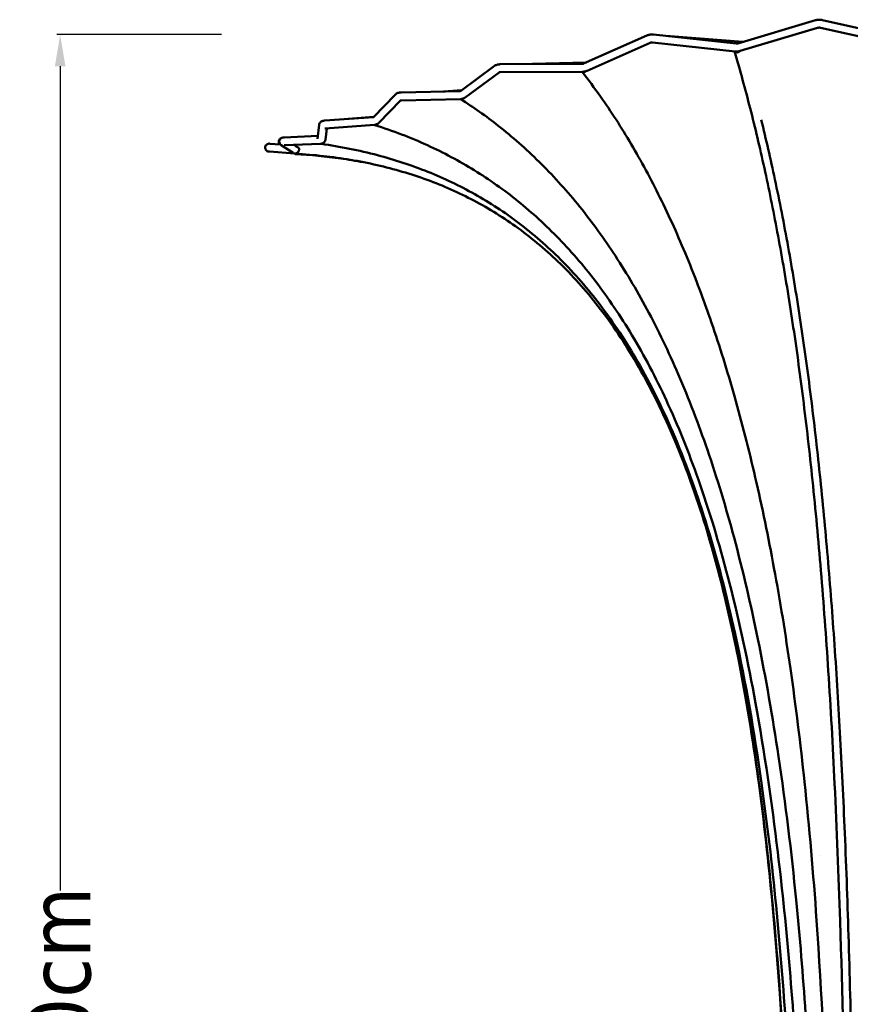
# Model space of a CAD drawing. Header units: millimetres. Extents: x 2768 to 3269, y 2288 to 2733.
# Tile 40 of 256: x 2923 to 3017, y 2621 to 2733. Entities that reach past the tile are written whole.
import ezdxf

# ---------------------------------------------------------------- set-up
doc = ezdxf.new("R2010")
doc.units = ezdxf.units.MM
doc.header["$LTSCALE"] = 20
doc.layers.add('Visible (ISO)', color=7, linetype='Continuous', lineweight=50)
doc.styles.get("Standard").update_dxf_attribs({"font": 'tahoma.ttf'})
doc.dimstyles.get("Standard").update_dxf_attribs({"dimscale": 2, "dimtxt": 10, "dimasz": 0.18, "dimexe": 0.18, "dimexo": 0.0625, "dimgap": 0.09, "dimtad": 0, "dimtih": 1, "dimtoh": 1, "dimdec": 4, "dimzin": 0, "dimdsep": 46, "dimtxsty": 'Standard', "dimcen": 0.09, "dimadec": 0, "dimazin": 0, "dimtfac": 1, "dimtdec": 4, "dimtofl": 0, "dimtmove": 0, "dimatfit": 3, "dimfxl": 1, "dimtolj": 1, "dimtzin": 0, "dimarcsym": 0})

# ---------------------------------------------------------------- blocks, each defined once
blk = doc.blocks.new('*D6')
at = {"color": 0, "lineweight": -2, "transparency": 16777216}
for p, q in [((2945.49, 2731.01), (2926.81, 2731.01)), ((2927.17, 2727.41), (2927.17, 2633.87)), ((2927.17, 2512.8), (2927.17, 2606.33)), ((2976.16, 2509.2), (2926.81, 2509.2))]:
    blk.add_line(p, q, dxfattribs=at)
at = {"color": 0, "transparency": 16777216}
for points in [[(2926.57, 2727.41), (2927.77, 2727.41), (2927.17, 2731.01)], [(2926.57, 2512.8), (2927.77, 2512.8), (2927.17, 2509.2)]]:
    blk.add_solid(points, dxfattribs=at)
at = {"layer": 'Defpoints', "color": 0, "transparency": 16777216}
for p in [(2927.17, 2731.01), (2945.62, 2731.01), (2976.29, 2509.2)]:
    blk.add_point(p, dxfattribs=at)
at = {"color": 0, "transparency": 16777216, "insert": (2927.17, 2620.1), "char_height": 7, "attachment_point": 5, "rotation": 90}
blk.add_mtext('\\A1;220cm', dxfattribs=at)

msp = doc.modelspace()

# ---------------------------------------------------------------- linework, layer by layer
at = {"layer": 'Visible (ISO)'}
for p, q in [((3004.07951, 2730.01235), (3012.87341, 2732.6391)), ((3013.6643, 2732.66297), (3023.27051, 2730.51446)), ((3004.35406, 2729.15507), (3013.13099, 2731.77674)), ((3013.46787, 2731.78467), (3023.05239, 2729.64101)), ((2986.56467, 2727.71394), (2993.75472, 2730.9064)), ((3003.89498, 2729.9985), (2994.49429, 2731.00475)), ((3004.63876, 2730.1794), (2996.41338, 2730.81603)), ((2986.96401, 2726.90653), (2994.11995, 2730.08384)), ((3003.77589, 2729.1061), (2994.3985, 2730.10986)), ((3004.04479, 2729.0745), (3004.03275, 2728.99271)), ((2972.59926, 2724.58048), (2976.44773, 2727.4524)), ((2977.11588, 2727.64076), (2986.45758, 2727.69692)), ((2977.12129, 2726.74077), (2986.41062, 2726.79662)), ((2986.89606, 2727.86108), (2979.22667, 2727.65345)), ((2986.63605, 2726.80891), (2986.61191, 2726.72315)), ((2973.14275, 2723.86309), (2976.9742, 2726.7223)), ((2965.84949, 2724.44442), (2972.56578, 2724.5903)), ((2972.75023, 2724.69315), (2970.67485, 2724.54923)), ((2962.67385, 2721.58468), (2965.20704, 2724.21848)), ((2963.34148, 2720.98051), (2965.80336, 2723.54017)), ((2965.86903, 2723.54464), (2972.58533, 2723.69051)), ((2972.77388, 2723.70911), (2972.75382, 2723.64217)), ((2957.1926, 2721.25287), (2962.73889, 2721.6523)), ((2962.77182, 2721.68654), (2959.85639, 2721.44471)), ((2956.37707, 2719.16598), (2956.56417, 2720.78171)), ((2957.25725, 2720.3552), (2962.83351, 2720.75679)), ((2957.27331, 2719.08158), (2957.42217, 2720.36707)), ((2962.94107, 2720.77321), (2962.93249, 2720.73558)), ((2952.5941, 2719.34586), (2956.41598, 2719.50199)), ((2950.97679, 2718.62868), (2952.17288, 2718.53552)), ((2953.61131, 2717.59618), (2952.24624, 2718.47772)), ((2952.63084, 2718.44661), (2956.70539, 2718.61307)), ((2956.81535, 2718.627), (2956.81217, 2718.60307)), ((2953.74686, 2717.49779), (2950.90689, 2717.73091)), ((2950.9069, 2717.7314), (2953.77445, 2717.50806))]:
    msp.add_line(p, q, dxfattribs=at)
for centre, major_axis, ratio, start_param, end_param in [((3002.95091, 2740.32297), (-1.07139, 11.25166), 0.147620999, 3.155188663, 3.207836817), ((2986.60425, 2726.98241), (-0.2003, 0.1009), 0.712444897, 2.058741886, 2.065398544), ((2956.79837, 2718.79148), (0.07884, -0.17702), 0.829141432, 5.52796421, 5.87322142), ((2953.88084, 2717.69898), (0.0162, -0.20234), 0.547927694, 5.934940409, 6.213362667)]:
    msp.add_ellipse(centre, major_axis=major_axis, ratio=ratio, start_param=start_param, end_param=end_param, dxfattribs=at)
for points, knots in [([(3012.87341, 2732.6391), (3012.9242, 2732.65427), (3012.97591, 2732.66652), (3013.08053, 2732.68554), (3013.13345, 2732.69232), (3013.23987, 2732.7006), (3013.29337, 2732.7021), (3013.40029, 2732.69988), (3013.4537, 2732.69617), (3013.55975, 2732.68352), (3013.61238, 2732.67459), (3013.6643, 2732.66297)], [4.2157375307, 4.2157375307, 4.2157375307, 4.2157375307, 4.38217828, 4.38217828, 4.5486190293, 4.5486190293, 4.7150597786, 4.7150597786, 4.8815005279, 4.8815005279, 5.0479412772, 5.0479412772, 5.0479412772, 5.0479412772]), ([(3013.13099, 2731.77674), (3013.14846, 2731.78196), (3013.16812, 2731.78671), (3013.21041, 2731.7944), (3013.23304, 2731.79735), (3013.27984, 2731.80099), (3013.30401, 2731.80168), (3013.35239, 2731.80068), (3013.37661, 2731.79899), (3013.42365, 2731.79338), (3013.44647, 2731.78946), (3013.46787, 2731.78467)], [4.2157375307, 4.2157375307, 4.2157375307, 4.2157375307, 4.38217828, 4.38217828, 4.5486190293, 4.5486190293, 4.7150597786, 4.7150597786, 4.8815005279, 4.8815005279, 5.0479412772, 5.0479412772, 5.0479412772, 5.0479412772]), ([(2993.75472, 2730.9064), (2993.80121, 2730.92704), (2993.84856, 2730.94408), (2993.94461, 2730.97229), (2993.99332, 2730.98345), (2994.0918, 2731.00064), (2994.14158, 2731.00666), (2994.2418, 2731.01398), (2994.29224, 2731.01527), (2994.39329, 2731.01336), (2994.44389, 2731.01015), (2994.49429, 2731.00475)], [3.9337599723, 3.9337599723, 3.9337599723, 3.9337599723, 4.0953211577, 4.0953211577, 4.2568823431, 4.2568823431, 4.4184435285, 4.4184435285, 4.5800047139, 4.5800047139, 4.7415658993, 4.7415658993, 4.7415658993, 4.7415658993]), ([(2996.41338, 2730.81603), (2996.36693, 2730.81962), (2996.32037, 2730.82154), (2996.25294, 2730.82185), (2996.23198, 2730.8216), (2996.21106, 2730.82099)], [1.5365978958, 1.5365978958, 1.5365978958, 1.5365978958, 1.6897815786, 1.6897815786, 1.7589778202, 1.7589778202, 1.7589778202, 1.7589778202]), ([(2994.11995, 2730.08384), (2994.12682, 2730.08689), (2994.13709, 2730.09081), (2994.16331, 2730.09851), (2994.17924, 2730.1023), (2994.21539, 2730.10861), (2994.2356, 2730.11113), (2994.27886, 2730.11429), (2994.30192, 2730.11493), (2994.34947, 2730.11403), (2994.37397, 2730.11249), (2994.3985, 2730.10986)], [3.9337599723, 3.9337599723, 3.9337599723, 3.9337599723, 4.0953211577, 4.0953211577, 4.2568823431, 4.2568823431, 4.4184435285, 4.4184435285, 4.5800047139, 4.5800047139, 4.7415658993, 4.7415658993, 4.7415658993, 4.7415658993]), ([(3016.51732, 2510.28913), (3016.51746, 2513.48914), (3016.51929, 2516.68915), (3016.52992, 2529.88906), (3016.54431, 2539.88889), (3016.55415, 2568.48751), (3016.53201, 2587.11661), (3016.12628, 2613.93916), (3015.94732, 2622.20275), (3015.51388, 2635.61626), (3015.30998, 2640.81134), (3014.85405, 2650.28088), (3014.61455, 2654.57557), (3014.08998, 2662.65007), (3013.81102, 2666.44527), (3013.21034, 2673.64567), (3012.89243, 2677.0646), (3012.21598, 2683.58351), (3011.85985, 2686.69584), (3011.1074, 2692.66161), (3010.71212, 2695.52483), (3009.8814, 2701.03103), (3009.44614, 2703.68152), (3008.53413, 2708.79547), (3008.05678, 2711.26355), (3007.0588, 2716.03693), (3006.537, 2718.34383), (3005.44758, 2722.81329), (3004.87842, 2724.97452), (3004.095, 2727.74031), (3003.89372, 2728.43133), (3003.6905, 2729.11524)], [0.399999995, 0.399999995, 0.399999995, 0.399999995, 10.000022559, 10.000022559, 40.000023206, 40.000023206, 95.796003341, 95.796003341, 120.67748677, 120.67748677, 136.513240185, 136.513240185, 149.828202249, 149.828202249, 161.877329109, 161.877329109, 173.083128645, 173.083128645, 183.707838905, 183.707838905, 193.982840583, 193.982840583, 204.076913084, 204.076913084, 214.148346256, 214.148346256, 224.331826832, 224.331826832, 234.751003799, 234.751003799, 238.31392594, 238.31392594, 238.31392594, 238.31392594]), ([(3003.78627, 2729.10533), (3003.78966, 2729.10236), (3003.7931, 2729.09944), (3003.79659, 2729.09655), (3003.80986, 2729.08556), (3003.82384, 2729.07511), (3003.83824, 2729.0655), (3003.86703, 2729.04627), (3003.89761, 2729.03019), (3003.93026, 2729.01773), (3003.94659, 2729.0115), (3003.9635, 2729.00618), (3003.9806, 2729.00198), (3003.99771, 2728.99778), (3004.01508, 2728.99466), (3004.03275, 2728.99271)], [0.3421642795, 0.3421642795, 0.3421642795, 0.3421642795, 0.375, 0.375, 0.375, 0.5, 0.5, 0.5, 0.75, 0.75, 0.75, 0.875, 0.875, 0.875, 1, 1, 1, 1]), ([(3003.86365, 2729.09815), (3003.88293, 2729.09695), (3003.90224, 2729.09613), (3003.94085, 2729.09528), (3003.96017, 2729.09524), (3003.99878, 2729.09595), (3004.01807, 2729.09669), (3004.0566, 2729.09898), (3004.07584, 2729.10052), (3004.11424, 2729.10442), (3004.13339, 2729.10677), (3004.15249, 2729.10953)], [4.7264419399, 4.7264419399, 4.7264419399, 4.7264419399, 4.7837603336, 4.7837603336, 4.8410787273, 4.8410787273, 4.898397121, 4.898397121, 4.9557155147, 4.9557155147, 5.0130339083, 5.0130339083, 5.0130339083, 5.0130339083]), ([(3003.89498, 2729.9985), (3003.90881, 2729.99702), (3003.92263, 2729.99606), (3003.9499, 2729.99519), (3003.96334, 2729.99528), (3003.98949, 2729.99644), (3004.0022, 2729.99751), (3004.02653, 2730.00051), (3004.03814, 2730.00244), (3004.05996, 2730.00696), (3004.07016, 2730.00956), (3004.07951, 2730.01235)], [4.6624654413, 4.6624654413, 4.6624654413, 4.6624654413, 4.7700157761, 4.7700157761, 4.8775661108, 4.8775661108, 4.9851164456, 4.9851164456, 5.0926667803, 5.0926667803, 5.2002171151, 5.2002171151, 5.2002171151, 5.2002171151]), ([(3003.96876, 2729.09544), (3003.97427, 2729.09316), (3003.97984, 2729.09104), (3003.99198, 2729.08677), (3003.99858, 2729.08469), (3004.01824, 2729.07918), (3004.03143, 2729.07638), (3004.04479, 2729.0745)], [0.00292342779, 0.00292342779, 0.00292342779, 0.00292342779, 0.02080799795, 0.02080799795, 0.04152246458, 0.04152246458, 0.08187939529, 0.08187939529, 0.08187939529, 0.08187939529]), ([(3004.03275, 2728.99271), (3004.05718, 2728.99626), (3004.08122, 2729.0024), (3004.12893, 2729.01966), (3004.15241, 2729.03086), (3004.19681, 2729.0571), (3004.2177, 2729.07196), (3004.25732, 2729.10496), (3004.27604, 2729.12311), (3004.29353, 2729.14259)], [0, 0, 0, 0, 0.0803592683, 0.0803592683, 0.1632815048, 0.1632815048, 0.2436716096, 0.2436716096, 0.3243858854, 0.3243858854, 0.3243858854, 0.3243858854]), ([(3004.29353, 2729.14259), (3004.26552, 2729.13393), (3004.23802, 2729.12645), (3004.19102, 2729.11592), (3004.17173, 2729.1123), (3004.15249, 2729.10952)], [0.0000007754, 0.0000007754, 0.0000007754, 0.0000007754, 0.1024589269, 0.1024589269, 0.1770562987, 0.1770562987, 0.1770562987, 0.1770562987]), ([(2976.44773, 2727.4524), (2976.4906, 2727.48439), (2976.53429, 2727.50984), (2976.62182, 2727.55209), (2976.66573, 2727.56889), (2976.75398, 2727.59647), (2976.79833, 2727.60724), (2976.88778, 2727.62411), (2976.93288, 2727.6302), (2977.02385, 2727.63839), (2977.06972, 2727.64048), (2977.11588, 2727.64076)], [3.61707196, 3.61707196, 3.61707196, 3.61707196, 3.7735265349, 3.7735265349, 3.9299811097, 3.9299811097, 4.0864356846, 4.0864356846, 4.2428902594, 4.2428902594, 4.3993448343, 4.3993448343, 4.3993448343, 4.3993448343]), ([(3014.77383, 2510.28913), (3014.77417, 2513.48914), (3014.77857, 2516.68915), (3014.80454, 2529.88905), (3014.84061, 2539.88882), (3014.87826, 2568.3617), (3014.8451, 2586.86276), (3013.98838, 2613.71571), (3013.59927, 2622.13104), (3012.64137, 2635.74838), (3012.18984, 2640.99571), (3011.1794, 2650.52102), (3010.65076, 2654.8201), (3009.48941, 2662.92175), (3008.86998, 2666.73932), (3007.53468, 2673.97186), (3006.828, 2677.40125), (3005.32661, 2683.90036), (3004.53886, 2686.98452), (3002.88114, 2692.8344), (3002.0156, 2695.61339), (3000.20749, 2700.88147), (2999.26748, 2703.38253), (2997.31284, 2708.12339), (2996.29892, 2710.37291), (2994.19677, 2714.63566), (2993.10763, 2716.65561), (2990.85408, 2720.47868), (2989.6876, 2722.28551), (2987.80131, 2724.95551), (2987.10404, 2725.88799), (2986.39369, 2726.79652)], [0.399999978, 0.399999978, 0.399999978, 0.399999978, 10.000026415, 10.000026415, 40.000032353, 40.000032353, 95.419029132, 95.419029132, 120.745007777, 120.745007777, 136.728120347, 136.728120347, 150.043259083, 150.043259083, 162.144179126, 162.144179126, 173.364018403, 173.364018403, 183.883104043, 183.883104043, 193.876353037, 193.876353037, 203.480091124, 203.480091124, 212.832833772, 212.832833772, 222.064993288, 222.064993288, 231.293951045, 231.293951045, 236.591354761, 236.591354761, 236.591354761, 236.591354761]), ([(2986.4164, 2726.79712), (2986.42199, 2726.79308), (2986.42767, 2726.78919), (2986.4334, 2726.78546), (2986.46008, 2726.76809), (2986.48828, 2726.75394), (2986.51814, 2726.74333), (2986.548, 2726.73271), (2986.57983, 2726.72569), (2986.61191, 2726.72315)], [0.44628687, 0.44628687, 0.44628687, 0.44628687, 0.5, 0.5, 0.5, 0.75, 0.75, 0.75, 1, 1, 1, 1]), ([(2986.45758, 2727.69692), (2986.46867, 2727.69699), (2986.4792, 2727.69744), (2986.49884, 2727.69894), (2986.50795, 2727.70001), (2986.52447, 2727.70254), (2986.53188, 2727.70401), (2986.54477, 2727.70707), (2986.55024, 2727.70866), (2986.55907, 2727.7116), (2986.56242, 2727.71294), (2986.56467, 2727.71394)], [4.9830892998, 4.9830892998, 4.9830892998, 4.9830892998, 5.0806615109, 5.0806615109, 5.1782337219, 5.1782337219, 5.275805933, 5.275805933, 5.3733781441, 5.3733781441, 5.4709503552, 5.4709503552, 5.4709503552, 5.4709503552]), ([(2986.5492, 2726.80019), (2986.54841, 2726.80014), (2986.54761, 2726.80008), (2986.51765, 2726.79804), (2986.48858, 2726.79709), (2986.45903, 2726.79706)], [0.08464770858, 0.08464770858, 0.08464770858, 0.08464770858, 0.0869568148, 0.0869568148, 0.17158050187, 0.17158050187, 0.17158050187, 0.17158050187]), ([(2986.5492, 2726.80019), (2986.55625, 2726.80069), (2986.5633, 2726.80124), (2986.57739, 2726.80245), (2986.58443, 2726.80312), (2986.5985, 2726.80457), (2986.60554, 2726.80536), (2986.61959, 2726.80704), (2986.62661, 2726.80795), (2986.64064, 2726.80987), (2986.64765, 2726.8109), (2986.65466, 2726.81198)], [5.0716455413, 5.0716455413, 5.0716455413, 5.0716455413, 5.0934079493, 5.0934079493, 5.1151703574, 5.1151703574, 5.1369327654, 5.1369327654, 5.1586951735, 5.1586951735, 5.1804575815, 5.1804575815, 5.1804575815, 5.1804575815]), ([(2986.61191, 2726.72315), (2986.63886, 2726.72768), (2986.66481, 2726.73644), (2986.68992, 2726.74882), (2986.71502, 2726.7612), (2986.73945, 2726.77742), (2986.76211, 2726.79633), (2986.78478, 2726.81524), (2986.80592, 2726.83689), (2986.82564, 2726.86112), (2986.8282, 2726.86426), (2986.83072, 2726.86743), (2986.83322, 2726.87064)], [0, 0, 0, 0, 0.25, 0.25, 0.25, 0.5, 0.5, 0.5, 0.75, 0.75, 0.75, 0.7824123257, 0.7824123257, 0.7824123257, 0.7824123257]), ([(2986.63605, 2726.80891), (2986.63682, 2726.80908), (2986.63758, 2726.80926), (2986.63877, 2726.80954), (2986.63921, 2726.80965), (2986.63964, 2726.80975)], [0, 0, 0, 0, 0.003214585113, 0.003214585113, 0.005030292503, 0.005030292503, 0.005030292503, 0.005030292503]), ([(2986.83322, 2726.87065), (2986.79992, 2726.85519), (2986.76842, 2726.84217), (2986.71738, 2726.82548), (2986.6985, 2726.82038), (2986.67096, 2726.81471), (2986.6629, 2726.81326), (2986.65466, 2726.81199)], [0.0000016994, 0.0000016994, 0.0000016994, 0.0000016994, 0.1515344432, 0.1515344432, 0.2468386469, 0.2468386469, 0.2856217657, 0.2856217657, 0.2856217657, 0.2856217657]), ([(2976.96906, 2726.72034), (2976.96906, 2726.72034), (2976.97149, 2726.72142), (2976.98215, 2726.72493), (2976.99198, 2726.72768), (2977.01775, 2726.7329), (2977.03374, 2726.73539), (2977.07025, 2726.73909), (2977.09077, 2726.74032), (2977.11563, 2726.74072), (2977.11845, 2726.74075), (2977.12129, 2726.74077)], [3.7946022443, 3.7946022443, 3.7946022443, 3.7946022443, 3.9117266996, 3.9117266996, 4.0666253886, 4.0666253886, 4.2230799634, 4.2230799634, 4.3795345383, 4.3795345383, 4.3993448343, 4.3993448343, 4.3993448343, 4.3993448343]), ([(2972.56578, 2724.5903), (2972.5784, 2724.59057), (2972.58952, 2724.59134), (2972.60732, 2724.59327), (2972.61426, 2724.59441), (2972.61929, 2724.59543)], [5.1774076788, 5.1774076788, 5.1774076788, 5.1774076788, 5.3008144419, 5.3008144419, 5.414814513, 5.414814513, 5.414814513, 5.414814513]), ([(2965.20704, 2724.21848), (2965.2524, 2724.26564), (2965.29944, 2724.29923), (2965.38944, 2724.35119), (2965.43285, 2724.36972), (2965.51754, 2724.39912), (2965.55892, 2724.40989), (2965.64142, 2724.42669), (2965.68255, 2724.43267), (2965.76546, 2724.44109), (2965.80724, 2724.44351), (2965.84949, 2724.44442)], [3.4252427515, 3.4252427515, 3.4252427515, 3.4252427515, 3.5817064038, 3.5817064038, 3.7381700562, 3.7381700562, 3.8946337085, 3.8946337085, 4.0510973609, 4.0510973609, 4.2075610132, 4.2075610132, 4.2075610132, 4.2075610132]), ([(2965.76978, 2723.53401), (2965.76978, 2723.53401), (2965.77008, 2723.5341), (2965.77276, 2723.53485), (2965.77859, 2723.5363), (2965.79746, 2723.53955), (2965.81148, 2723.54137), (2965.84054, 2723.54363), (2965.8542, 2723.54431), (2965.86903, 2723.54464)], [3.7667613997, 3.7667613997, 3.7667613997, 3.7667613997, 3.803502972, 3.803502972, 3.9383795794, 3.9383795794, 4.0948432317, 4.0948432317, 4.2075610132, 4.2075610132, 4.2075610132, 4.2075610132]), ([(2972.58533, 2723.69051), (2972.58697, 2723.69055), (2972.58862, 2723.69059), (2972.59191, 2723.69067), (2972.59355, 2723.69071), (2972.59684, 2723.69081), (2972.59849, 2723.69086), (2972.60178, 2723.69097), (2972.60342, 2723.69102), (2972.60666, 2723.69114), (2972.60824, 2723.6912), (2972.60983, 2723.69127)], [5.1774076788, 5.1774076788, 5.1774076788, 5.1774076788, 5.18290356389, 5.18290356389, 5.18839944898, 5.18839944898, 5.19389533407, 5.19389533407, 5.19939121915, 5.19939121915, 5.20470019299, 5.20470019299, 5.20470019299, 5.20470019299]), ([(2972.77388, 2723.70911), (2972.7469, 2723.70436), (2972.71958, 2723.7006), (2972.66401, 2723.69488), (2972.63657, 2723.69298), (2972.60909, 2723.69186)], [0, 0, 0, 0, 0.0894011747, 0.0894011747, 0.1774623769, 0.1774623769, 0.1774623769, 0.1774623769]), ([(2972.60909, 2723.69186), (2972.62833, 2723.68012), (2972.64833, 2723.67025), (2972.66911, 2723.66234), (2972.69618, 2723.65204), (2972.72482, 2723.64507), (2972.75382, 2723.64217)], [0.5580908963, 0.5580908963, 0.5580908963, 0.5580908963, 0.75, 0.75, 0.75, 1, 1, 1, 1]), ([(3013.2346, 2510.28913), (3013.23508, 2513.48914), (3013.24123, 2516.68915), (3013.27808, 2529.88905), (3013.33048, 2539.88882), (3013.39747, 2568.94174), (3013.35531, 2588.02291), (3012.10191, 2615.65308), (3011.53773, 2624.26475), (3010.15213, 2638.26171), (3009.49502, 2643.68945), (3008.02296, 2653.54147), (3007.25143, 2657.98643), (3005.55875, 2666.27045), (3004.66229, 2670.12747), (3002.7385, 2677.29653), (3001.73342, 2680.62928), (2999.61025, 2686.8102), (2998.51039, 2689.68034), (2996.2101, 2695.00855), (2995.0218, 2697.48706), (2992.5527, 2702.08993), (2991.27895, 2704.2322), (2988.64256, 2708.21129), (2987.28259, 2710.06234), (2984.47278, 2713.49868), (2983.02201, 2715.09352), (2980.02638, 2718.0478), (2978.47802, 2719.41166), (2975.49371, 2721.75722), (2974.06675, 2722.75715), (2972.60961, 2723.69141)], [0.399999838, 0.399999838, 0.399999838, 0.399999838, 10.000024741, 10.000024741, 40.000036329, 40.000036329, 97.159309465, 97.159309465, 123.072979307, 123.072979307, 139.588763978, 139.588763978, 153.327981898, 153.327981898, 165.529612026, 165.529612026, 176.437264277, 176.437264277, 186.289300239, 186.289300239, 195.35489647, 195.35489647, 203.860247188, 203.860247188, 212.005416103, 212.005416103, 219.968532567, 219.968532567, 227.905844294, 227.905844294, 234.888471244, 234.888471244, 234.888471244, 234.888471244]), ([(2972.75382, 2723.64217), (2972.76643, 2723.64521), (2972.77895, 2723.65023), (2972.80448, 2723.66443), (2972.81743, 2723.67384), (2972.84192, 2723.69584), (2972.85349, 2723.70821), (2972.87611, 2723.73639), (2972.88714, 2723.75229), (2972.89759, 2723.76959)], [0, 0, 0, 0, 0.074830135, 0.074830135, 0.1547894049, 0.1547894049, 0.2304628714, 0.2304628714, 0.3087112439, 0.3087112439, 0.3087112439, 0.3087112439]), ([(2972.89759, 2723.76959), (2972.87546, 2723.75506), (2972.85514, 2723.74242), (2972.8236, 2723.72619), (2972.81226, 2723.72112), (2972.79191, 2723.71382), (2972.78312, 2723.71123), (2972.77388, 2723.70911)], [0.0000003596, 0.0000003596, 0.0000003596, 0.0000003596, 0.1469416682, 0.1469416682, 0.232440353, 0.232440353, 0.2954709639, 0.2954709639, 0.2954709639, 0.2954709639]), ([(2973.11592, 2723.84445), (2973.08355, 2723.82355), (2973.04835, 2723.80649), (2972.97128, 2723.77981), (2972.93229, 2723.7722), (2972.89759, 2723.76959)], [-0.2048466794, -0.2048466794, -0.2048466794, -0.2048466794, -0.1073809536, -0.1073809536, -0.0000009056, -0.0000009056, -0.0000009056, -0.0000009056]), ([(2956.56417, 2720.78171), (2956.5703, 2720.8347), (2956.58581, 2720.88656), (2956.62951, 2720.97949), (2956.65801, 2721.01921), (2956.72218, 2721.0905), (2956.75754, 2721.11769), (2956.83552, 2721.16843), (2956.87514, 2721.18553), (2956.95212, 2721.21372), (2956.98878, 2721.22312), (2957.06017, 2721.23795), (2957.09481, 2721.24314), (2957.1506, 2721.24945), (2957.17149, 2721.25135), (2957.1926, 2721.25287)], [3.1655186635, 3.1655186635, 3.1655186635, 3.1655186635, 3.2343111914, 3.2343111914, 3.3091851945, 3.3091851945, 3.4044358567, 3.4044358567, 3.5422653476, 3.5422653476, 3.6988652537, 3.6988652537, 3.8554651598, 3.8554651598, 3.9485181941, 3.9485181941, 3.9485181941, 3.9485181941]), ([(3006.73696, 2721.31989), (3007.27022, 2719.15936), (3007.78738, 2716.9054), (3008.80693, 2712.10707), (3009.30823, 2709.55004), (3010.25189, 2704.31461), (3010.69611, 2701.63634), (3011.53092, 2696.15363), (3011.92278, 2693.34677), (3012.65801, 2687.59355), (3013.00196, 2684.64277), (3013.64611, 2678.58119), (3013.94602, 2675.46419), (3014.50557, 2669.04659), (3014.76417, 2665.739), (3015.24468, 2658.90203), (3015.46469, 2655.36521), (3015.87022, 2648.02595), (3016.05315, 2644.21639), (3016.38632, 2636.27126), (3016.53319, 2632.12912), (3016.79574, 2623.43696), (3016.90747, 2618.8814), (3017.10276, 2609.20081), (3017.18123, 2604.07115), (3017.31179, 2593.01169), (3017.35791, 2587.07854), (3017.42624, 2573.97597), (3017.44156, 2566.80458), (3017.45308, 2550.12756), (3017.4424, 2540.62126), (3017.4255, 2524.17319), (3017.41761, 2517.23118), (3017.41732, 2510.28913)], [0, 0, 0, 0, 10.006520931, 10.006520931, 20.489429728, 20.489429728, 30.716795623, 30.716795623, 40.817304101, 40.817304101, 50.930999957, 50.930999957, 61.206050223, 61.206050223, 71.783834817, 71.783834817, 82.840110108, 82.840110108, 94.554505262, 94.554505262, 107.148376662, 107.148376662, 120.900731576, 120.900731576, 136.324557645, 136.324557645, 154.131787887, 154.131787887, 175.64446587, 175.64446587, 204.163109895, 204.163109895, 224.989259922, 224.989259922, 224.989259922, 224.989259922]), ([(2957.20666, 2720.34916), (2957.20666, 2720.34916), (2957.20669, 2720.34917), (2957.20739, 2720.34933), (2957.21171, 2720.35022), (2957.2276, 2720.35252), (2957.24088, 2720.35402), (2957.25725, 2720.3552)], [3.6660782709, 3.6660782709, 3.6660782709, 3.6660782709, 3.6763951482, 3.6763951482, 3.7957607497, 3.7957607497, 3.9485181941, 3.9485181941, 3.9485181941, 3.9485181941]), ([(2962.83351, 2720.75679), (2962.83529, 2720.75691), (2962.83707, 2720.75705), (2962.84063, 2720.75732), (2962.84241, 2720.75746), (2962.84591, 2720.75775), (2962.84763, 2720.75789), (2962.84934, 2720.75804)], [5.43831487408, 5.43831487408, 5.43831487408, 5.43831487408, 5.44484746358, 5.44484746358, 5.45138005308, 5.45138005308, 5.45767125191, 5.45767125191, 5.45767125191, 5.45767125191]), ([(2962.94107, 2720.77321), (2962.92542, 2720.77016), (2962.90964, 2720.7675), (2962.878, 2720.76293), (2962.86219, 2720.76102), (2962.84643, 2720.75943)], [0, 0, 0, 0, 0.0632701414, 0.0632701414, 0.1263389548, 0.1263389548, 0.1263389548, 0.1263389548]), ([(2962.84643, 2720.75943), (2962.85212, 2720.75667), (2962.85787, 2720.75413), (2962.8637, 2720.75181), (2962.88587, 2720.74298), (2962.90915, 2720.73742), (2962.93249, 2720.73558)], [0.6843454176, 0.6843454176, 0.6843454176, 0.6843454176, 0.75, 0.75, 0.75, 1, 1, 1, 1]), ([(3012.00584, 2510.28913), (3012.00631, 2513.48914), (3012.01229, 2516.68914), (3012.04817, 2529.88908), (3012.1001, 2539.88893), (3012.16101, 2570.47651), (3012.08936, 2591.09547), (3010.39321, 2620.52208), (3009.67162, 2629.40107), (3007.92487, 2643.88972), (3007.10031, 2649.54141), (3005.24483, 2659.71987), (3004.27747, 2664.27075), (3002.16387, 2672.52736), (3001.06753, 2676.2599), (2998.72873, 2683.00943), (2997.52954, 2686.05734), (2995.00867, 2691.58207), (2993.71805, 2694.08952), (2991.02981, 2698.64653), (2989.65139, 2700.72348), (2986.7976, 2704.50192), (2985.33174, 2706.22572), (2982.30584, 2709.36165), (2980.74787, 2710.78964), (2977.53354, 2713.38126), (2975.87414, 2714.55374), (2972.44528, 2716.67077), (2970.66957, 2717.61686), (2966.90504, 2719.34253), (2964.90622, 2720.09394), (2962.87949, 2720.74613)], [0.399999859, 0.399999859, 0.399999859, 0.399999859, 10.000015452, 10.000015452, 40.000021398, 40.000021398, 101.762989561, 101.762989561, 128.48664153, 128.48664153, 145.672769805, 145.672769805, 159.730633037, 159.730633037, 171.564325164, 171.564325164, 181.631062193, 181.631062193, 190.423001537, 190.423001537, 198.334874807, 198.334874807, 205.667006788, 205.667006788, 212.66574138, 212.66574138, 219.537022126, 219.537022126, 226.466962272, 226.466962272, 233.950327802, 233.950327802, 233.950327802, 233.950327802]), ([(2962.93249, 2720.73558), (2962.93741, 2720.73662), (2962.94234, 2720.73845), (2962.95244, 2720.74377), (2962.95761, 2720.74735), (2962.96629, 2720.75481), (2962.96982, 2720.75826), (2962.97982, 2720.76921), (2962.9862, 2720.77763), (2962.99894, 2720.79738), (2963.00527, 2720.80882), (2963.01137, 2720.82148)], [0, 0, 0, 0, 0.0469589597, 0.0469589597, 0.0966002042, 0.0966002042, 0.1311383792, 0.1311383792, 0.1951541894, 0.1951541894, 0.262186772, 0.262186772, 0.262186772, 0.262186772]), ([(2963.01137, 2720.82148), (2963.00485, 2720.81575), (2962.99858, 2720.81034), (2962.98708, 2720.80092), (2962.98184, 2720.79682), (2962.97039, 2720.78858), (2962.96419, 2720.78457), (2962.95509, 2720.77957), (2962.95239, 2720.77819), (2962.94946, 2720.77681), (2962.94929, 2720.77673), (2962.94648, 2720.77542), (2962.94381, 2720.77428), (2962.94107, 2720.77321)], [0.0000069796, 0.0000069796, 0.0000069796, 0.0000069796, 0.0674899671, 0.0674899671, 0.1261464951, 0.1261464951, 0.1951234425, 0.1951234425, 0.2236459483, 0.2236459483, 0.2254543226, 0.2254543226, 0.2526422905, 0.2526422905, 0.2526422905, 0.2526422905]), ([(2963.20236, 2720.87659), (2963.17272, 2720.86099), (2963.14168, 2720.84829), (2963.07509, 2720.82858), (2963.04141, 2720.82289), (2963.01137, 2720.82148)], [-0.1734086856, -0.1734086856, -0.1734086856, -0.1734086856, -0.0907271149, -0.0907271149, -0.0000066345, -0.0000066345, -0.0000066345, -0.0000066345]), ([(2963.34148, 2720.98051), (2963.33142, 2720.97005), (2963.3209, 2720.96001), (2963.27719, 2720.92162), (2963.24084, 2720.89684), (2963.20236, 2720.87659)], [-0.1743497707, -0.1743497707, -0.1743497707, -0.1743497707, -0.1307129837, -0.1307129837, -0.000001, -0.000001, -0.000001, -0.000001]), ([(2952.28735, 2719.28122), (2952.27616, 2719.27689), (2952.26393, 2719.27174), (2952.21623, 2719.24875), (2952.17158, 2719.22578), (2952.08301, 2719.135), (2952.04547, 2719.08592), (2952.00053, 2718.97381), (2951.98843, 2718.92041), (2951.98446, 2718.81808), (2951.99095, 2718.76986), (2952.01554, 2718.6807), (2952.03444, 2718.64159), (2952.07119, 2718.5815), (2952.0891, 2718.55904), (2952.10566, 2718.54076)], [2.9431394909, 2.9431394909, 2.9431394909, 2.9431394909, 2.9753076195, 2.9753076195, 3.055501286, 3.055501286, 3.1043216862, 3.1043216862, 3.1378623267, 3.1378623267, 3.1688788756, 3.1688788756, 3.204065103, 3.204065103, 3.2367065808, 3.2367065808, 3.2367065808, 3.2367065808]), ([(2952.24624, 2718.47772), (2952.21631, 2718.49705), (2952.17765, 2718.52243), (2952.10046, 2718.61972), (2952.06713, 2718.67196), (2952.03331, 2718.79283), (2952.02663, 2718.84877), (2952.03497, 2718.95387), (2952.04729, 2719.00221), (2952.08347, 2719.08933), (2952.10764, 2719.12678), (2952.16206, 2719.19415), (2952.19186, 2719.21961), (2952.25399, 2719.26534), (2952.28316, 2719.2799), (2952.3411, 2719.30574), (2952.36612, 2719.3132), (2952.42437, 2719.32876), (2952.45174, 2719.33302), (2952.50742, 2719.34038), (2952.5348, 2719.34265), (2952.57327, 2719.34492), (2952.58362, 2719.34543), (2952.5941, 2719.34586)], [2.9660211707, 2.9660211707, 2.9660211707, 2.9660211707, 3.0578673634, 3.0578673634, 3.1134723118, 3.1134723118, 3.1493025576, 3.1493025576, 3.1806912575, 3.1806912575, 3.2149404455, 3.2149404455, 3.2589509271, 3.2589509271, 3.3208708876, 3.3208708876, 3.4063159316, 3.4063159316, 3.550027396, 3.550027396, 3.7106732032, 3.7106732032, 3.7692502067, 3.7692502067, 3.7692502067, 3.7692502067]), ([(2957.27331, 2719.08158), (2957.27225, 2719.07239), (2957.27088, 2719.06318), (2957.26228, 2719.01569), (2957.2503, 2718.9782), (2957.21841, 2718.9086), (2957.19925, 2718.87683), (2957.15412, 2718.81695), (2957.12807, 2718.7893), (2957.09989, 2718.76491)], [-0.375306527, -0.375306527, -0.375306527, -0.375306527, -0.3467830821, -0.3467830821, -0.2283985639, -0.2283985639, -0.1167738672, -0.1167738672, -0.000001, -0.000001, -0.000001, -0.000001]), ([(2950.90689, 2717.73091), (2950.87622, 2717.73342), (2950.86059, 2717.73469), (2950.8465, 2717.73598), (2950.84536, 2717.73608), (2950.84252, 2717.73636), (2950.84101, 2717.73651), (2950.8372, 2717.73692), (2950.83534, 2717.73712), (2950.83023, 2717.73774), (2950.82669, 2717.73819), (2950.81952, 2717.73921), (2950.81582, 2717.73978), (2950.80503, 2717.74159), (2950.79787, 2717.74297), (2950.77221, 2717.74855), (2950.75382, 2717.75379), (2950.69669, 2717.77406), (2950.65908, 2717.79365), (2950.58624, 2717.84557), (2950.55134, 2717.88006), (2950.49491, 2717.95728), (2950.47266, 2718.00095), (2950.44339, 2718.09194), (2950.43601, 2718.1404), (2950.43685, 2718.23599), (2950.44508, 2718.28431), (2950.47595, 2718.37478), (2950.49897, 2718.41805), (2950.55673, 2718.49422), (2950.59219, 2718.52806), (2950.67098, 2718.58219), (2950.71528, 2718.60316), (2950.78391, 2718.62304), (2950.80722, 2718.62784), (2950.84235, 2718.63222), (2950.85409, 2718.63322), (2950.87459, 2718.63416), (2950.8835, 2718.6343), (2950.89497, 2718.63416), (2950.89794, 2718.6341), (2950.90249, 2718.63395), (2950.90422, 2718.63389), (2950.90853, 2718.6337), (2950.91064, 2718.63359), (2950.91374, 2718.63342), (2950.91485, 2718.63335), (2950.91762, 2718.63317), (2950.91887, 2718.63309), (2950.9237, 2718.63275), (2950.92696, 2718.63251), (2950.94141, 2718.63142), (2950.95647, 2718.63026), (2950.97679, 2718.62868)], [0, 0, 0, 0, 0.230805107, 0.230805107, 0.249772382, 0.249772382, 0.264067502, 0.264067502, 0.27301216, 0.27301216, 0.284668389, 0.284668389, 0.296129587, 0.296129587, 0.318044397, 0.318044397, 0.375139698, 0.375139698, 0.499941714, 0.499941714, 0.643478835, 0.643478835, 0.786853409, 0.786853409, 0.930240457, 0.930240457, 1.073627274, 1.073627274, 1.217014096, 1.217014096, 1.360400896, 1.360400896, 1.503786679, 1.503786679, 1.574753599, 1.574753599, 1.610040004, 1.610040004, 1.636562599, 1.636562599, 1.64599697, 1.64599697, 1.652386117, 1.652386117, 1.664054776, 1.664054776, 1.675516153, 1.675516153, 1.697785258, 1.697785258, 1.764489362, 1.764489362, 1.919773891, 1.919773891, 1.919773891, 1.919773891]), ([(2952.5959, 2718.44424), (2952.5959, 2718.44424), (2952.5965, 2718.44432), (2952.6008, 2718.44479), (2952.6082, 2718.44545), (2952.62215, 2718.44622), (2952.62632, 2718.44642), (2952.63084, 2718.44661)], [3.5474578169, 3.5474578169, 3.5474578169, 3.5474578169, 3.5915188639, 3.5915188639, 3.7211364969, 3.7211364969, 3.7692502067, 3.7692502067, 3.7692502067, 3.7692502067]), ([(2954.27387, 2718.06391), (2954.27902, 2718.02349), (2954.27918, 2717.98152), (2954.26898, 2717.89562), (2954.25845, 2717.85304), (2954.22853, 2717.77319), (2954.20963, 2717.73666), (2954.16586, 2717.67083), (2954.14116, 2717.64179), (2954.11467, 2717.61685)], [-0.5201490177, -0.5201490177, -0.5201490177, -0.5201490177, -0.3919418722, -0.3919418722, -0.2596333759, -0.2596333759, -0.1298941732, -0.1298941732, -0.000001, -0.000001, -0.000001, -0.000001]), ([(2954.27386, 2718.06393), (2954.27354, 2718.06647), (2954.27316, 2718.06906), (2954.27125, 2718.08051), (2954.26919, 2718.08946), (2954.26378, 2718.10831), (2954.26031, 2718.1179), (2954.25318, 2718.13478), (2954.24951, 2718.14205), (2954.24444, 2718.15063), (2954.24275, 2718.15316), (2954.23995, 2718.15672), (2954.2388, 2718.15788), (2954.23786, 2718.15843)], [-0.1358604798, -0.1358604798, -0.1358604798, -0.1358604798, -0.1277979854, -0.1277979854, -0.1004077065, -0.1004077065, -0.0678261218, -0.0678261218, -0.0348623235, -0.0348623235, -0.0164899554, -0.0164899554, -0.0000083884, -0.0000083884, -0.0000083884, -0.0000083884]), ([(2956.70539, 2718.61307), (2956.71037, 2718.61327), (2956.71536, 2718.61351), (2956.72538, 2718.61405), (2956.7304, 2718.61436), (2956.7405, 2718.61506), (2956.74557, 2718.61544), (2956.7531, 2718.61608), (2956.75554, 2718.61629), (2956.75799, 2718.61652)], [0.97627376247, 0.97627376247, 0.97627376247, 0.97627376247, 0.99832153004, 0.99832153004, 1.0203692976, 1.0203692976, 1.04241706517, 1.04241706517, 1.05293643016, 1.05293643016, 1.05293643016, 1.05293643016]), ([(2956.81535, 2718.627), (2956.80528, 2718.62504), (2956.7952, 2718.62331), (2956.77509, 2718.62025), (2956.76508, 2718.61892), (2956.75517, 2718.61778)], [0, 0, 0, 0, 0.0516904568, 0.0516904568, 0.1033369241, 0.1033369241, 0.1033369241, 0.1033369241]), ([(3011.15712, 2510.28913), (3011.15742, 2513.48913), (3011.16129, 2516.68914), (3011.18475, 2529.88912), (3011.22016, 2539.88908), (3011.22434, 2572.68618), (3011.09854, 2595.51902), (3008.9306, 2627.54468), (3008.06357, 2636.82426), (3005.96272, 2651.71755), (3004.99399, 2657.38241), (3002.8231, 2667.30931), (3001.71998, 2671.60494), (2999.32511, 2679.23607), (2998.10525, 2682.60721), (2995.5094, 2688.63101), (2994.18539, 2691.32015), (2991.41058, 2696.13303), (2989.99497, 2698.29203), (2987.0582, 2702.15277), (2985.55811, 2703.886), (2982.46506, 2706.98068), (2980.88075, 2708.36645), (2977.62096, 2710.83327), (2975.94498, 2711.92957), (2972.49329, 2713.8665), (2970.71171, 2714.71333), (2967.02951, 2716.18635), (2965.12029, 2716.80963), (2961.08502, 2717.87422), (2958.94776, 2718.28465), (2956.79951, 2718.60442)], [0.399999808, 0.399999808, 0.399999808, 0.399999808, 10.000005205, 10.000005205, 40.000005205, 40.000005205, 108.391309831, 108.391309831, 136.323809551, 136.323809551, 153.567592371, 153.567592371, 166.893861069, 166.893861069, 177.694256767, 177.694256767, 186.761640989, 186.761640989, 194.616855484, 194.616855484, 201.642405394, 201.642405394, 208.146360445, 208.146360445, 214.384471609, 214.384471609, 220.572145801, 220.572145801, 226.906332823, 226.906332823, 233.801574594, 233.801574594, 233.801574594, 233.801574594]), ([(2956.81217, 2718.60307), (2956.81409, 2718.60437), (2956.81601, 2718.6091), (2956.81794, 2718.61704), (2956.81891, 2718.62102), (2956.81987, 2718.6258), (2956.82084, 2718.63141), (2956.82181, 2718.63702), (2956.82278, 2718.64348), (2956.82373, 2718.65063), (2956.82378, 2718.651), (2956.82383, 2718.65137), (2956.82388, 2718.65174)], [0, 0, 0, 0, 0.25, 0.25, 0.25, 0.375, 0.375, 0.375, 0.5, 0.5, 0.5, 0.5064173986, 0.5064173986, 0.5064173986, 0.5064173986]), ([(2956.82388, 2718.65174), (2956.82284, 2718.64884), (2956.82196, 2718.6461), (2956.82048, 2718.64123), (2956.81986, 2718.63908), (2956.81861, 2718.6349), (2956.81799, 2718.63291), (2956.81702, 2718.63037), (2956.81671, 2718.62963), (2956.81637, 2718.62889), (2956.81635, 2718.62885), (2956.81631, 2718.62877), (2956.81629, 2718.62873), (2956.81598, 2718.62808), (2956.81567, 2718.62752), (2956.81535, 2718.627)], [0.0000002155, 0.0000002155, 0.0000002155, 0.0000002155, 0.0519531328, 0.0519531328, 0.0987115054, 0.0987115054, 0.1504180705, 0.1504180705, 0.1738313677, 0.1738313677, 0.1753097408, 0.1753097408, 0.1766965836, 0.1766965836, 0.1975423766, 0.1975423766, 0.1975423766, 0.1975423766]), ([(2957.09989, 2718.76491), (2957.0588, 2718.72935), (2957.01546, 2718.70363), (2956.95284, 2718.67704), (2956.93154, 2718.66974), (2956.88298, 2718.6572), (2956.85289, 2718.65235), (2956.82388, 2718.65174)], [-0.3015418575, -0.3015418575, -0.3015418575, -0.3015418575, -0.157214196, -0.157214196, -0.0870622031, -0.0870622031, -0.0000009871, -0.0000009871, -0.0000009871, -0.0000009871]), ([(2950.9069, 2717.7314), (2950.89271, 2717.7325), (2950.88118, 2717.7334), (2950.86442, 2717.73468), (2950.85834, 2717.73512), (2950.85776, 2717.73516), (2950.85775, 2717.73516), (2950.85775, 2717.73516)], [0, 0, 0, 0, 0.1102318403, 0.1102318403, 0.2178342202, 0.2178342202, 0.2217148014, 0.2217148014, 0.2217148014, 0.2217148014]), ([(2953.79444, 2717.49507), (2953.79368, 2717.49509), (2953.79292, 2717.49512), (2953.78675, 2717.49531), (2953.78152, 2717.49554), (2953.77131, 2717.49606), (2953.76632, 2717.49636), (2953.7565, 2717.49703), (2953.75166, 2717.49739), (2953.74686, 2717.49779)], [1.87726439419, 1.87726439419, 1.87726439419, 1.87726439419, 1.88152891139, 1.88152891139, 1.91222261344, 1.91222261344, 1.9429163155, 1.9429163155, 1.97361001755, 1.97361001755, 1.97361001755, 1.97361001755]), ([(2953.77445, 2717.50806), (2953.77974, 2717.50764), (2953.78509, 2717.50727), (2953.79602, 2717.50659), (2953.80159, 2717.5063), (2953.81308, 2717.50582), (2953.81901, 2717.50563), (2953.83142, 2717.5054), (2953.8379, 2717.50536), (2953.84913, 2717.50547), (2953.85361, 2717.50556), (2953.85832, 2717.50571)], [1.1752242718, 1.1752242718, 1.1752242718, 1.1752242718, 1.2086570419, 1.2086570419, 1.242089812, 1.242089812, 1.2755225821, 1.2755225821, 1.3089553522, 1.3089553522, 1.3297907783, 1.3297907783, 1.3297907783, 1.3297907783]), ([(2953.8639, 2717.5029), (2953.85887, 2717.50182), (2953.85375, 2717.50085), (2953.8313, 2717.49722), (2953.81323, 2717.49576), (2953.79399, 2717.49565)], [-0.07765945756, -0.07765945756, -0.07765945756, -0.07765945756, -0.05954741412, -0.05954741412, -0.00000171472, -0.00000171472, -0.00000171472, -0.00000171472]), ([(2953.8654, 2717.4497), (2953.85952, 2717.45005), (2953.85365, 2717.4512), (2953.84161, 2717.45522), (2953.83544, 2717.45819), (2953.81714, 2717.46978), (2953.80528, 2717.48104), (2953.79399, 2717.49565)], [0.0030458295, 0.0030458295, 0.0030458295, 0.0030458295, 0.0511942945, 0.0511942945, 0.1025042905, 0.1025042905, 0.2053989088, 0.2053989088, 0.2053989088, 0.2053989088]), ([(2953.87603, 2717.50695), (2953.87538, 2717.50689), (2953.87472, 2717.50683), (2953.86875, 2717.50631), (2953.86346, 2717.50598), (2953.85824, 2717.50576)], [0.03783735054, 0.03783735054, 0.03783735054, 0.03783735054, 0.04314287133, 0.04314287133, 0.08626450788, 0.08626450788, 0.08626450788, 0.08626450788]), ([(2961.58648, 2716.52678), (2960.73393, 2716.68975), (2959.87739, 2716.83135), (2957.30989, 2717.19411), (2955.58812, 2717.34596), (2953.8654, 2717.4497)], [226.186157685, 226.186157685, 226.186157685, 226.186157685, 228.803070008, 228.803070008, 234.011292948, 234.011292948, 234.011292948, 234.011292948]), ([(2954.11467, 2717.61685), (2954.07947, 2717.58372), (2954.04249, 2717.5605), (2953.98805, 2717.53662), (2953.96912, 2717.53007), (2953.93916, 2717.52244), (2953.92816, 2717.52014), (2953.90363, 2717.51623), (2953.88825, 2717.51457), (2953.87185, 2717.51409)], [-0.329889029, -0.329889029, -0.329889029, -0.329889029, -0.1718671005, -0.1718671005, -0.0929334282, -0.0929334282, -0.0505737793, -0.0505737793, -0.0000028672, -0.0000028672, -0.0000028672, -0.0000028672]), ([(2953.88927, 2717.49651), (2953.88631, 2717.49686), (2953.88337, 2717.49851), (2953.87904, 2717.50288), (2953.87763, 2717.50462), (2953.87476, 2717.5088), (2953.8733, 2717.51128), (2953.87185, 2717.51409)], [0, 0, 0, 0, 0.061236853, 0.061236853, 0.0911875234, 0.0911875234, 0.1226148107, 0.1226148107, 0.1226148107, 0.1226148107]), ([(3010.72713, 2510.28913), (3010.72344, 2513.48907), (3010.72238, 2516.68901), (3010.72719, 2529.88895), (3010.75494, 2539.88896), (3010.70152, 2569.95807), (3010.55577, 2590.04043), (3009.03971, 2620.77883), (3008.27046, 2631.47264), (3006.20742, 2648.40021), (3005.25259, 2654.6847), (3003.06294, 2665.47808), (3001.96737, 2670.02501), (2999.55718, 2678.0558), (2998.32947, 2681.57648), (2995.69651, 2687.83477), (2994.35458, 2690.611), (2991.52933, 2695.54752), (2990.0904, 2697.74649), (2987.10109, 2701.64505), (2985.57847, 2703.3804), (2982.44208, 2706.44615), (2980.84114, 2707.80541), (2977.55467, 2710.19492), (2975.87066, 2711.24453), (2972.41141, 2713.07191), (2970.63069, 2713.85874), (2966.95857, 2715.20179), (2965.0582, 2715.75678), (2961.12089, 2716.6587), (2959.07468, 2716.9965), (2955.97885, 2717.3427), (2954.93371, 2717.4262), (2953.888, 2717.49659)], [0.400183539, 0.400183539, 0.400183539, 0.400183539, 10.000003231, 10.000003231, 40.000003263, 40.000003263, 100.207476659, 100.207476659, 132.328737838, 132.328737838, 151.370728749, 151.370728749, 165.376838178, 165.376838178, 176.538036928, 176.538036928, 185.765359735, 185.765359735, 193.628644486, 193.628644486, 200.538830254, 200.538830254, 206.829888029, 206.829888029, 212.780640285, 212.780640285, 218.62624499, 218.62624499, 224.577771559, 224.577771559, 230.818581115, 230.818581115, 233.982685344, 233.982685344, 233.982685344, 233.982685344]), ([(3010.68834, 2510.28913), (3010.68875, 2513.48914), (3010.69108, 2516.68914), (3010.7033, 2529.88914), (3010.71973, 2539.88917), (3010.65123, 2575.60008), (3010.51895, 2601.36173), (3007.7027, 2636.41197), (3006.66733, 2645.82856), (3004.28911, 2659.61681), (3003.38237, 2664.07287), (3002.27993, 2668.47687)], [0.399988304, 0.399988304, 0.399988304, 0.399988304, 10.000001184, 10.000001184, 40.000009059, 40.000009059, 117.132931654, 117.132931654, 145.493636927, 145.493636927, 159.115761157, 159.115761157, 159.115761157, 159.115761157])]:
    msp.add_open_spline(points, degree=3, knots=knots, dxfattribs=at)
for points in [[(3003.77589, 2729.1061), (3003.77931, 2729.10574), (3003.78277, 2729.10548), (3003.78627, 2729.10533)], [(3003.78627, 2729.10533), (3003.79042, 2729.10485), (3003.79457, 2729.10438), (3003.79872, 2729.10391)], [(3003.86365, 2729.09815), (3003.84203, 2729.0995), (3003.82042, 2729.10144), (3003.79872, 2729.10391)], [(3004.3229, 2729.14727), (3004.3132, 2729.14529), (3004.3034, 2729.14374), (3004.29353, 2729.14259)], [(3004.35406, 2729.15506), (3004.3439, 2729.15203), (3004.3335, 2729.14943), (3004.3229, 2729.14727)], [(2986.4164, 2726.79711), (2986.41446, 2726.7968), (2986.41254, 2726.79664), (2986.41063, 2726.79662)], [(2986.45903, 2726.79706), (2986.44481, 2726.79705), (2986.4306, 2726.79707), (2986.4164, 2726.79711)], [(2986.86668, 2726.87593), (2986.85559, 2726.87373), (2986.84442, 2726.87197), (2986.83322, 2726.87065)], [(2986.96401, 2726.90652), (2986.93327, 2726.89287), (2986.9004, 2726.88261), (2986.86668, 2726.87593)], [(2972.6091, 2723.69185), (2972.60929, 2723.69165), (2972.60946, 2723.6915), (2972.60961, 2723.69141)], [(2973.14275, 2723.86309), (2973.13406, 2723.8566), (2973.1251, 2723.85038), (2973.11592, 2723.84445)], [(2954.23786, 2718.15845), (2954.0494, 2718.27002), (2953.87497, 2718.37614), (2953.69399, 2718.49002)], [(2954.25824, 2718.15702), (2954.25823, 2718.15702), (2954.25823, 2718.15703), (2954.25823, 2718.15703)], [(2954.29042, 2718.06276), (2954.29042, 2718.06277), (2954.29042, 2718.06277), (2954.29042, 2718.06278)], [(2953.85823, 2717.50576), (2953.85824, 2717.50576), (2953.85824, 2717.50576), (2953.85824, 2717.50576)], [(3005.34883, 2663.19081), (3005.34883, 2663.1908), (3005.34883, 2663.1908), (3005.34883, 2663.1908)], [(3010.54474, 2641.77773), (3010.54474, 2641.77769), (3010.54475, 2641.77764), (3010.54475, 2641.77759)], [(3008.32661, 2639.45715), (3008.32661, 2639.45713), (3008.32661, 2639.45711), (3008.32662, 2639.45709)], [(3013.33432, 2637.83617), (3013.33433, 2637.83611), (3013.33433, 2637.83605), (3013.33434, 2637.83599)]]:
    msp.add_open_spline(points, degree=3, dxfattribs=at)

# ---------------------------------------------------------------- dimensions: what is measured, and where the dimension line sits
dim = msp.add_linear_dim(base=(2927.1701, 2731.01111), p1=(2976.28614, 2509.19583), p2=(2945.61533, 2731.01111), angle=90, text='220cm', dimstyle='Standard', override={"dimtxt": 3.5, "dimasz": 1.8, "dimtih": 0})
dim.commit()
dim.dimension.update_dxf_attribs({"geometry": '*D6', "text_midpoint": (2927.1701, 2620.10347)})

doc.saveas('drawing.dxf')
